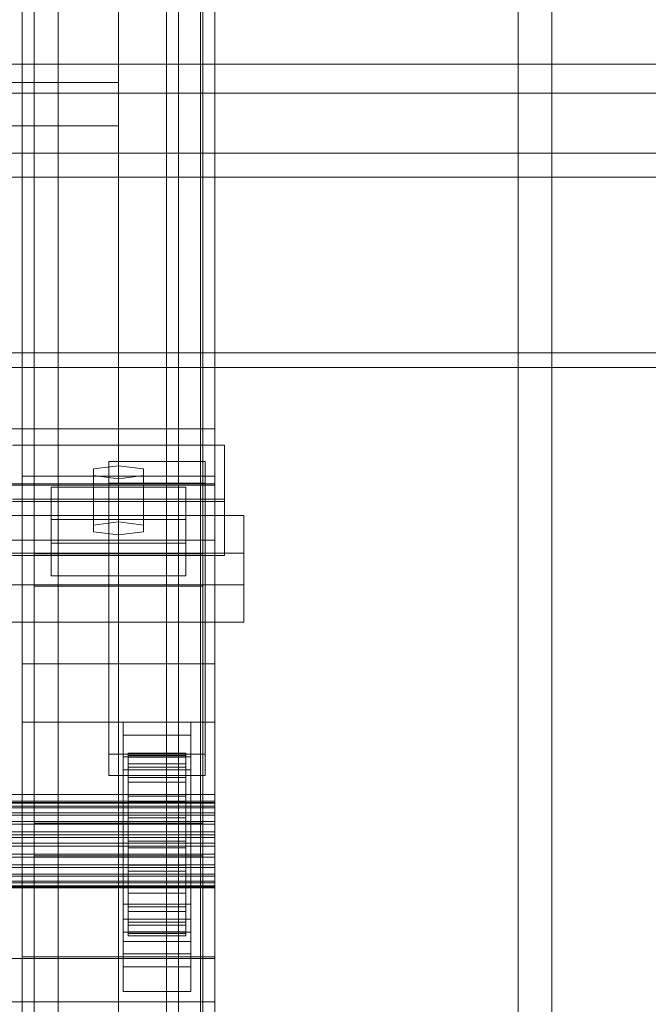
# Model space of a CAD drawing. Header units: millimetres. Extents: x -1970 to 61924, y -58230 to 6847.
# Tile 230 of 256: x 1460 to 1590, y -34735 to -34531. Entities that reach past the tile are written whole.
import ezdxf

# ---------------------------------------------------------------- set-up
doc = ezdxf.new("R2010")
doc.units = ezdxf.units.MM
for name, color, linetype, lineweight in [('COTAS_P', 1, 'Continuous', 0), ('frontal_C03', 7, 'Continuous', 0), ('frontal_secador', 7, 'Continuous', 0)]:
    doc.layers.add(name, color=color, linetype=linetype, lineweight=lineweight)
doc.dimstyles.new('R19_100', dxfattribs={"dimtxt": 250, "dimasz": 150, "dimexe": 150, "dimexo": 80, "dimgap": 100, "dimtad": 1, "dimtih": 1, "dimtoh": 1, "dimdsep": 46, "dimcen": 0.09, "dimadec": 0, "dimazin": 0, "dimtfac": 1, "dimtdec": 4, "dimtofl": 0, "dimtmove": 0, "dimatfit": 3, "dimfxl": 1, "dimtolj": 1, "dimtzin": 0, "dimarcsym": 0})

# ---------------------------------------------------------------- blocks, each defined once
blk = doc.blocks.new('DIM_R26_43')
at = {"layer": 'COTAS_P'}
for p, q in [((-1750, -34600), (-1600, -34555)), ((2600, -34600), (2450, -34555)), ((-1750, -35500), (-1750, -34600)), ((-1750, -34600), (2600, -34600)), ((-1750, -34600), (-1600, -34645)), ((2600, -34600), (2450, -34645)), ((2600, -35500), (2600, -34600))]:
    blk.add_line(p, q, dxfattribs=at)
blk.add_text('4350 P', height=250, dxfattribs=at).set_placement((425, -34500))

msp = doc.modelspace()

# ---------------------------------------------------------------- linework, layer by layer
at = {"layer": 'frontal_C03'}
for p, q in [((1500, -32314.944), (1500, -34875.113)), ((1500, -34879.011), (1500, -32318.841)), ((1490, -35975), (1490, -32996.942)), ((1497, -35975), (1497, -32996.942)), ((1563, -35975), (1563, -32996.942)), ((1570, -35975), (1570, -32996.942)), ((1490, -35975), (1490, -33266.434)), ((1497, -35975), (1497, -33266.434)), ((1563, -35975), (1563, -33266.434)), ((1570, -35975), (1570, -33266.434)), ((1490, -35975), (1490, -33805.417)), ((1497, -35975), (1497, -33805.417)), ((1563, -35975), (1563, -33805.417)), ((1570, -35975), (1570, -33805.417)), ((1480, -34196.893), (1480, -34543.799)), ((1480, -34552.782), (1480, -34205.876)), ((1460, -34625.634), (1460, -34356.142)), ((1500, -34356.142), (1500, -34625.634)), ((1467.5, -34957.413), (1467.5, -34362.453)), ((1492.5, -34362.453), (1492.5, -34957.413)), ((1462.5, -34697.731), (1462.5, -34372.263)), ((1497.5, -34372.263), (1497.5, -34697.731)), ((1462.5, -34704.469), (1462.5, -34379)), ((1497.5, -34704.469), (1497.5, -34379)), ((1467.5, -34983.77), (1467.5, -34388.81)), ((1492.5, -34983.77), (1492.5, -34388.81)), ((1460, -34664.612), (1460, -34395.121)), ((1500, -34664.612), (1500, -34395.121)), ((1460, -34676.738), (1460, -34407.247)), ((1500, -34407.247), (1500, -34676.738)), ((1490, -35975), (1490, -34411.773)), ((1497, -35975), (1497, -34411.773)), ((1563, -35975), (1563, -34411.773)), ((1570, -35975), (1570, -34411.773)), ((1460, -34725.461), (1460, -34455.97)), ((1500, -34725.461), (1500, -34455.97)), ((1480, -34466.384), (1480, -34813.291)), ((1480, -34822.274), (1480, -34475.367)), ((1480, -34543.799), (1440, -34543.799)), ((1480, -34552.782), (1480, -34543.799)), ((1440, -34552.782), (1480, -34552.782)), ((-1500, -34615.78), (1500, -34615.78)), ((1500, -34615.78), (1500, -34627.188)), ((1500, -34615.78), (1500, -34627.473)), ((1458, -34619.168), (1502, -34619.168)), ((1502, -34619.168), (1502, -34630.396)), ((1502, -34619.168), (1502, -34630.861)), ((1480, -34623.435), (1474.804, -34624.108)), ((1474.804, -34624.108), (1474.804, -34625.456)), ((1474.804, -34635.802), (1474.804, -34624.108)), ((1478, -34627.028), (1478, -34622.536)), ((1478, -34622.536), (1498, -34622.536)), ((1478, -34683.342), (1478, -34622.536)), ((1485.196, -34624.108), (1480, -34623.435)), ((1480, -34635.128), (1480, -34623.435)), ((1485.196, -34625.456), (1485.196, -34624.108)), ((1485.196, -34635.802), (1485.196, -34624.108)), ((1498, -34622.536), (1498, -34627.028)), ((1498, -34622.536), (1498, -34683.342)), ((1500, -34625.634), (1460, -34625.634)), ((1460, -34625.634), (1460, -34664.612)), ((1460, -34895.125), (1460, -34625.634)), ((1474.804, -34625.456), (1480, -34626.129)), ((1474.804, -34637.149), (1474.804, -34625.456)), ((1480, -34626.129), (1485.196, -34625.456)), ((1480, -34626.129), (1480, -34637.823)), ((1485.196, -34637.149), (1485.196, -34625.456)), ((1500, -34664.612), (1500, -34625.634)), ((1500, -34625.634), (1500, -34895.125)), ((1500, -34627.188), (-1500, -34627.188)), ((1500, -34627.473), (-1500, -34627.473)), ((1466, -34634.597), (1466, -34627.86)), ((1466, -34627.86), (1494, -34627.86)), ((1466, -34639.554), (1466, -34627.86)), ((1498, -34627.028), (1478, -34627.028)), ((1478, -34627.028), (1478, -34687.834)), ((1494, -34627.86), (1494, -34634.597)), ((1494, -34627.86), (1494, -34639.554)), ((1498, -34687.834), (1498, -34627.028)), ((1500, -34638.882), (1500, -34627.188)), ((1500, -34638.882), (1500, -34627.473)), ((1502, -34630.396), (1458, -34630.396)), ((1502, -34642.09), (1502, -34630.396)), ((1502, -34630.861), (1458, -34630.861)), ((1502, -34642.09), (1502, -34630.861)), ((1454, -34633.787), (1506, -34633.787)), ((1494, -34634.597), (1466, -34634.597)), ((1466, -34634.597), (1466, -34646.291)), ((1494, -34646.291), (1494, -34634.597)), ((1506, -34633.787), (1506, -34648.16)), ((1506, -34633.787), (1506, -34641.583)), ((1474.804, -34635.802), (1480, -34635.128)), ((1474.804, -34637.149), (1474.804, -34635.802)), ((1480, -34635.128), (1485.196, -34635.802)), ((1485.196, -34635.802), (1485.196, -34637.149)), ((1480, -34637.823), (1474.804, -34637.149)), ((1485.196, -34637.149), (1480, -34637.823)), ((-1500, -34638.882), (1500, -34638.882)), ((1494, -34639.554), (1466, -34639.554)), ((1466, -34639.554), (1466, -34646.291)), ((1494, -34646.291), (1494, -34639.554)), ((1506, -34641.583), (1454, -34641.583)), ((1458, -34642.09), (1502, -34642.09)), ((1462.5, -34648.492), (1462.5, -34641.754)), ((1462.5, -34641.754), (1497.5, -34641.754)), ((1462.5, -34967.223), (1462.5, -34641.754)), ((1497.5, -34641.754), (1497.5, -34648.492)), ((1497.5, -34641.754), (1497.5, -34967.223)), ((1506, -34655.955), (1506, -34641.583)), ((1466, -34646.291), (1494, -34646.291)), ((1506, -34648.16), (1454, -34648.16)), ((1497.5, -34648.492), (1462.5, -34648.492)), ((1462.5, -34973.96), (1462.5, -34648.492)), ((1497.5, -34973.96), (1497.5, -34648.492)), ((1506, -34655.955), (1506, -34648.16)), ((1454, -34655.955), (1506, -34655.955)), ((1460, -34664.612), (1500, -34664.612)), ((1460, -34934.104), (1460, -34664.612)), ((1500, -34934.104), (1500, -34664.612)), ((1500, -34676.738), (1460, -34676.738)), ((1460, -34676.738), (1460, -34725.461)), ((1460, -34946.23), (1460, -34676.738)), ((1481, -34679.445), (1481, -34676.75)), ((1481, -34676.75), (1495, -34676.75)), ((1481, -34717.677), (1481, -34676.75)), ((1495, -34676.75), (1495, -34679.445)), ((1495, -34676.75), (1495, -34717.677)), ((1500, -34725.461), (1500, -34676.738)), ((1500, -34676.738), (1500, -34946.23)), ((1495, -34679.445), (1481, -34679.445)), ((1481, -34679.445), (1481, -34720.372)), ((1495, -34720.372), (1495, -34679.445)), ((1498, -34683.342), (1478, -34683.342)), ((1478, -34683.342), (1478, -34687.834)), ((1482, -34693.159), (1482, -34683.166)), ((1482, -34683.166), (1482, -34683.986)), ((1482, -34683.166), (1494, -34683.166)), ((1482, -34683.639), (1482, -34683.166)), ((1482, -34693.384), (1482, -34683.639)), ((1482, -34683.639), (1494, -34683.639)), ((1482, -34685.374), (1482, -34683.639)), ((1494, -34683.986), (1494, -34683.166)), ((1494, -34683.166), (1494, -34693.159)), ((1494, -34683.166), (1494, -34683.639)), ((1494, -34683.639), (1494, -34693.384)), ((1494, -34683.639), (1494, -34685.374)), ((1498, -34687.834), (1498, -34683.342)), ((1481, -34686.631), (1481, -34683.936)), ((1481, -34683.936), (1495, -34683.936)), ((1481, -34724.863), (1481, -34683.936)), ((1482, -34693.548), (1482, -34683.986)), ((1482, -34683.986), (1482, -34686.045)), ((1482, -34683.986), (1494, -34683.986)), ((1482, -34694.206), (1482, -34685.374)), ((1482, -34685.374), (1494, -34685.374)), ((1482, -34688.253), (1482, -34685.374)), ((1494, -34686.045), (1494, -34683.986)), ((1494, -34683.986), (1494, -34693.548)), ((1494, -34685.374), (1494, -34694.206)), ((1494, -34685.374), (1494, -34688.253)), ((1495, -34683.936), (1495, -34686.631)), ((1495, -34683.936), (1495, -34724.863)), ((1478, -34687.834), (1498, -34687.834)), ((1495, -34686.631), (1481, -34686.631)), ((1481, -34686.631), (1481, -34727.558)), ((1482, -34694.523), (1482, -34686.045)), ((1482, -34686.045), (1482, -34689.201)), ((1482, -34686.045), (1494, -34686.045)), ((1494, -34689.201), (1494, -34686.045)), ((1494, -34686.045), (1494, -34694.523)), ((1495, -34727.558), (1495, -34686.631)), ((1482, -34695.569), (1482, -34688.253)), ((1482, -34688.253), (1494, -34688.253)), ((1482, -34692.079), (1482, -34688.253)), ((1482, -34696.018), (1482, -34689.201)), ((1482, -34689.201), (1482, -34693.24)), ((1482, -34689.201), (1494, -34689.201)), ((1494, -34688.253), (1494, -34695.569)), ((1494, -34688.253), (1494, -34692.079)), ((1494, -34693.24), (1494, -34689.201)), ((1494, -34689.201), (1494, -34696.018)), ((-1500, -34691.736), (1500, -34691.736)), ((1500, -34691.736), (1500, -34700.719)), ((1500, -34691.736), (1500, -34725.842)), ((-1500, -34693.159), (1500, -34693.159)), ((-1500, -34693.384), (1500, -34693.384)), ((-1500, -34693.548), (1500, -34693.548)), ((1482, -34697.382), (1482, -34692.079)), ((1482, -34692.079), (1494, -34692.079)), ((1482, -34696.592), (1482, -34692.079)), ((1482, -34693.548), (1482, -34693.159)), ((1494, -34693.159), (1482, -34693.159)), ((1482, -34693.159), (1482, -34693.384)), ((1482, -34697.932), (1482, -34693.24)), ((1482, -34693.24), (1482, -34697.887)), ((1482, -34693.24), (1494, -34693.24)), ((1494, -34693.384), (1482, -34693.384)), ((1482, -34693.384), (1482, -34694.206)), ((1482, -34694.523), (1482, -34693.548)), ((1494, -34693.548), (1482, -34693.548)), ((1494, -34692.079), (1494, -34697.382)), ((1494, -34692.079), (1494, -34696.592)), ((1494, -34693.159), (1494, -34693.548)), ((1494, -34693.384), (1494, -34693.159)), ((1494, -34697.887), (1494, -34693.24)), ((1494, -34693.24), (1494, -34697.932)), ((1494, -34694.206), (1494, -34693.384)), ((1494, -34693.548), (1494, -34694.523)), ((1500, -34693.548), (1500, -34693.159)), ((1500, -34693.159), (1500, -34693.384)), ((1500, -34693.384), (1500, -34694.206)), ((1500, -34694.523), (1500, -34693.548)), ((-1500, -34694.206), (1500, -34694.206)), ((-1500, -34694.523), (1500, -34694.523)), ((-1500, -34695.569), (1500, -34695.569)), ((-1500, -34696.018), (1500, -34696.018)), ((1494, -34694.206), (1482, -34694.206)), ((1482, -34694.206), (1482, -34695.569)), ((1482, -34696.018), (1482, -34694.523)), ((1494, -34694.523), (1482, -34694.523)), ((1494, -34695.569), (1482, -34695.569)), ((1482, -34695.569), (1482, -34697.382)), ((1482, -34697.932), (1482, -34696.018)), ((1494, -34696.018), (1482, -34696.018)), ((1494, -34695.569), (1494, -34694.206)), ((1494, -34694.523), (1494, -34696.018)), ((1494, -34697.382), (1494, -34695.569)), ((1494, -34696.018), (1494, -34697.932)), ((1500, -34694.206), (1500, -34695.569)), ((1500, -34696.018), (1500, -34694.523)), ((1500, -34695.569), (1500, -34697.382)), ((1500, -34697.932), (1500, -34696.018)), ((-1500, -34697.382), (1500, -34697.382)), ((-1500, -34697.932), (1500, -34697.932)), ((1497.5, -34697.731), (1462.5, -34697.731)), ((1462.5, -34697.731), (1462.5, -34704.469)), ((1482, -34699.519), (1482, -34696.592)), ((1482, -34696.592), (1494, -34696.592)), ((1482, -34701.483), (1482, -34696.592)), ((1494, -34697.382), (1482, -34697.382)), ((1482, -34697.382), (1482, -34699.519)), ((1482, -34697.887), (1482, -34700.133)), ((1494, -34697.887), (1482, -34697.887)), ((1482, -34697.887), (1482, -34702.824)), ((1482, -34700.133), (1482, -34697.932)), ((1494, -34697.932), (1482, -34697.932)), ((1494, -34696.592), (1494, -34699.519)), ((1494, -34696.592), (1494, -34701.483)), ((1494, -34699.519), (1494, -34697.382)), ((1494, -34700.133), (1494, -34697.887)), ((1494, -34702.824), (1494, -34697.887)), ((1494, -34697.932), (1494, -34700.133)), ((1497.5, -34704.469), (1497.5, -34697.731)), ((1500, -34697.382), (1500, -34699.519)), ((1500, -34700.133), (1500, -34697.932)), ((-1500, -34699.519), (1500, -34699.519)), ((1500, -34700.133), (-1500, -34700.133)), ((1494, -34699.519), (1482, -34699.519)), ((1482, -34699.519), (1482, -34701.836)), ((1482, -34700.133), (1494, -34700.133)), ((1482, -34702.471), (1482, -34700.133)), ((1494, -34701.836), (1494, -34699.519)), ((1494, -34700.133), (1494, -34702.471)), ((1500, -34699.519), (1500, -34701.836)), ((1500, -34702.471), (1500, -34700.133)), ((1500, -34700.719), (-1500, -34700.719)), ((-1500, -34701.836), (1500, -34701.836)), ((1482, -34701.836), (1482, -34701.483)), ((1482, -34701.483), (1494, -34701.483)), ((1482, -34706.421), (1482, -34701.483)), ((1494, -34701.836), (1482, -34701.836)), ((1482, -34701.836), (1482, -34704.175)), ((1494, -34701.483), (1494, -34701.836)), ((1494, -34701.483), (1494, -34706.421)), ((1494, -34704.175), (1494, -34701.836)), ((1500, -34734.825), (1500, -34700.719)), ((1500, -34701.836), (1500, -34704.175)), ((-1500, -34702.471), (1500, -34702.471)), ((-1500, -34704.175), (1500, -34704.175)), ((1482, -34704.789), (1482, -34702.471)), ((1482, -34702.471), (1482, -34702.824)), ((1494, -34702.471), (1482, -34702.471)), ((1482, -34702.824), (1482, -34707.716)), ((1482, -34702.824), (1494, -34702.824)), ((1482, -34704.175), (1482, -34706.421)), ((1494, -34704.175), (1482, -34704.175)), ((1482, -34704.175), (1482, -34706.376)), ((1494, -34702.824), (1494, -34702.471)), ((1494, -34702.471), (1494, -34704.789)), ((1494, -34707.716), (1494, -34702.824)), ((1494, -34706.421), (1494, -34704.175)), ((1494, -34706.376), (1494, -34704.175)), ((1500, -34704.789), (1500, -34702.471)), ((1500, -34704.175), (1500, -34706.376)), ((-1500, -34704.789), (1500, -34704.789)), ((1462.5, -34704.469), (1497.5, -34704.469)), ((1482, -34706.926), (1482, -34704.789)), ((1482, -34704.789), (1482, -34707.716)), ((1494, -34704.789), (1482, -34704.789)), ((1494, -34707.716), (1494, -34704.789)), ((1494, -34704.789), (1494, -34706.926)), ((1500, -34706.926), (1500, -34704.789)), ((-1500, -34706.376), (1500, -34706.376)), ((-1500, -34706.926), (1500, -34706.926)), ((-1500, -34708.289), (1500, -34708.289)), ((1482, -34706.376), (1482, -34711.067)), ((1494, -34706.376), (1482, -34706.376)), ((1482, -34706.376), (1482, -34708.289)), ((1482, -34706.421), (1494, -34706.421)), ((1482, -34711.067), (1482, -34706.421)), ((1482, -34708.738), (1482, -34706.926)), ((1482, -34706.926), (1482, -34712.229)), ((1494, -34706.926), (1482, -34706.926)), ((1482, -34707.716), (1482, -34712.229)), ((1482, -34707.716), (1494, -34707.716)), ((1482, -34708.289), (1482, -34715.106)), ((1494, -34708.289), (1482, -34708.289)), ((1482, -34708.289), (1482, -34709.784)), ((1494, -34711.067), (1494, -34706.376)), ((1494, -34708.289), (1494, -34706.376)), ((1494, -34706.421), (1494, -34711.067)), ((1494, -34712.229), (1494, -34706.926)), ((1494, -34706.926), (1494, -34708.738)), ((1494, -34712.229), (1494, -34707.716)), ((1494, -34715.106), (1494, -34708.289)), ((1494, -34709.784), (1494, -34708.289)), ((1500, -34706.376), (1500, -34708.289)), ((1500, -34708.738), (1500, -34706.926)), ((1500, -34708.289), (1500, -34709.784)), ((-1500, -34708.738), (1500, -34708.738)), ((-1500, -34709.784), (1500, -34709.784)), ((-1500, -34710.102), (1500, -34710.102)), ((1482, -34710.102), (1482, -34708.738)), ((1482, -34708.738), (1482, -34716.055)), ((1494, -34708.738), (1482, -34708.738)), ((1482, -34709.784), (1482, -34718.263)), ((1494, -34709.784), (1482, -34709.784)), ((1482, -34709.784), (1482, -34710.76)), ((1482, -34710.924), (1482, -34710.102)), ((1482, -34710.102), (1482, -34718.933)), ((1494, -34710.102), (1482, -34710.102)), ((1494, -34716.055), (1494, -34708.738)), ((1494, -34708.738), (1494, -34710.102)), ((1494, -34718.263), (1494, -34709.784)), ((1494, -34710.76), (1494, -34709.784)), ((1494, -34718.933), (1494, -34710.102)), ((1494, -34710.102), (1494, -34710.924)), ((1500, -34710.102), (1500, -34708.738)), ((1500, -34709.784), (1500, -34710.76)), ((1500, -34710.924), (1500, -34710.102)), ((-1500, -34710.76), (1500, -34710.76)), ((-1500, -34710.924), (1500, -34710.924)), ((-1500, -34711.148), (1500, -34711.148)), ((1482, -34710.76), (1482, -34720.322)), ((1494, -34710.76), (1482, -34710.76)), ((1482, -34710.76), (1482, -34711.148)), ((1482, -34711.148), (1482, -34710.924)), ((1482, -34710.924), (1482, -34720.669)), ((1494, -34710.924), (1482, -34710.924)), ((1482, -34711.067), (1494, -34711.067)), ((1482, -34715.106), (1482, -34711.067)), ((1482, -34711.148), (1482, -34721.142)), ((1494, -34711.148), (1482, -34711.148)), ((1482, -34712.229), (1482, -34716.055)), ((1482, -34712.229), (1494, -34712.229)), ((1494, -34720.322), (1494, -34710.76)), ((1494, -34711.148), (1494, -34710.76)), ((1494, -34720.669), (1494, -34710.924)), ((1494, -34710.924), (1494, -34711.148)), ((1494, -34711.067), (1494, -34715.106)), ((1494, -34721.142), (1494, -34711.148)), ((1494, -34716.055), (1494, -34712.229)), ((1500, -34710.76), (1500, -34711.148)), ((1500, -34711.148), (1500, -34710.924)), ((1481, -34724.859), (1481, -34714.529)), ((1481, -34714.529), (1495, -34714.529)), ((1481, -34722.324), (1481, -34714.529)), ((1495, -34714.529), (1495, -34724.859)), ((1495, -34714.529), (1495, -34722.324)), ((1482, -34715.106), (1494, -34715.106)), ((1482, -34718.263), (1482, -34715.106)), ((1482, -34716.055), (1482, -34718.933)), ((1482, -34716.055), (1494, -34716.055)), ((1494, -34715.106), (1494, -34718.263)), ((1494, -34718.933), (1494, -34716.055)), ((1495, -34717.677), (1481, -34717.677)), ((1481, -34717.677), (1481, -34720.372)), ((1482, -34718.263), (1494, -34718.263)), ((1482, -34720.322), (1482, -34718.263)), ((1494, -34718.263), (1494, -34720.322)), ((1495, -34720.372), (1495, -34717.677)), ((1481, -34720.372), (1495, -34720.372)), ((1482, -34718.933), (1482, -34720.669)), ((1482, -34718.933), (1494, -34718.933)), ((1482, -34720.322), (1494, -34720.322)), ((1482, -34721.142), (1482, -34720.322)), ((1482, -34720.669), (1482, -34721.142)), ((1482, -34720.669), (1494, -34720.669)), ((1494, -34720.669), (1494, -34718.933)), ((1494, -34720.322), (1494, -34721.142)), ((1494, -34721.142), (1494, -34720.669)), ((1495, -34722.324), (1481, -34722.324)), ((1481, -34722.324), (1481, -34732.655)), ((1482, -34721.142), (1494, -34721.142)), ((1495, -34732.655), (1495, -34722.324)), ((1500, -34725.842), (-1500, -34725.842)), ((1460, -34725.461), (1500, -34725.461)), ((1460, -34994.953), (1460, -34725.461)), ((1481, -34724.859), (1481, -34732.655)), ((1495, -34724.863), (1481, -34724.863)), ((1481, -34724.863), (1481, -34727.558)), ((1495, -34732.655), (1495, -34724.859)), ((1495, -34727.558), (1495, -34724.863)), ((1500, -34994.953), (1500, -34725.461)), ((1500, -34734.825), (1500, -34725.842)), ((1481, -34727.558), (1495, -34727.558)), ((1481, -34732.655), (1495, -34732.655)), ((-1500, -34734.825), (1500, -34734.825))]:
    msp.add_line(p, q, dxfattribs=at)
at = {"layer": 'frontal_secador'}
for p, q in [((1400, -34540), (2200, -34540)), ((1400, -34546), (2200, -34546)), ((1325, -34558.5), (2125, -34558.5)), ((1325, -34563.5), (2125, -34563.5)), ((1400, -34600), (1790, -34600)), ((1400, -34603), (1790, -34603))]:
    msp.add_line(p, q, dxfattribs=at)

# ---------------------------------------------------------------- dimensions: what is measured, and where the dimension line sits
at = {"layer": 'COTAS_P'}
dim = msp.add_aligned_dim(p1=(-1750, -35500), p2=(2600, -35500), distance=900, text='<> P', dimstyle='R19_100', dxfattribs=at)
dim.commit()
dim.dimension.update_dxf_attribs({"geometry": 'DIM_R26_43', "text_midpoint": (425, -34600)})

doc.saveas('drawing.dxf')
